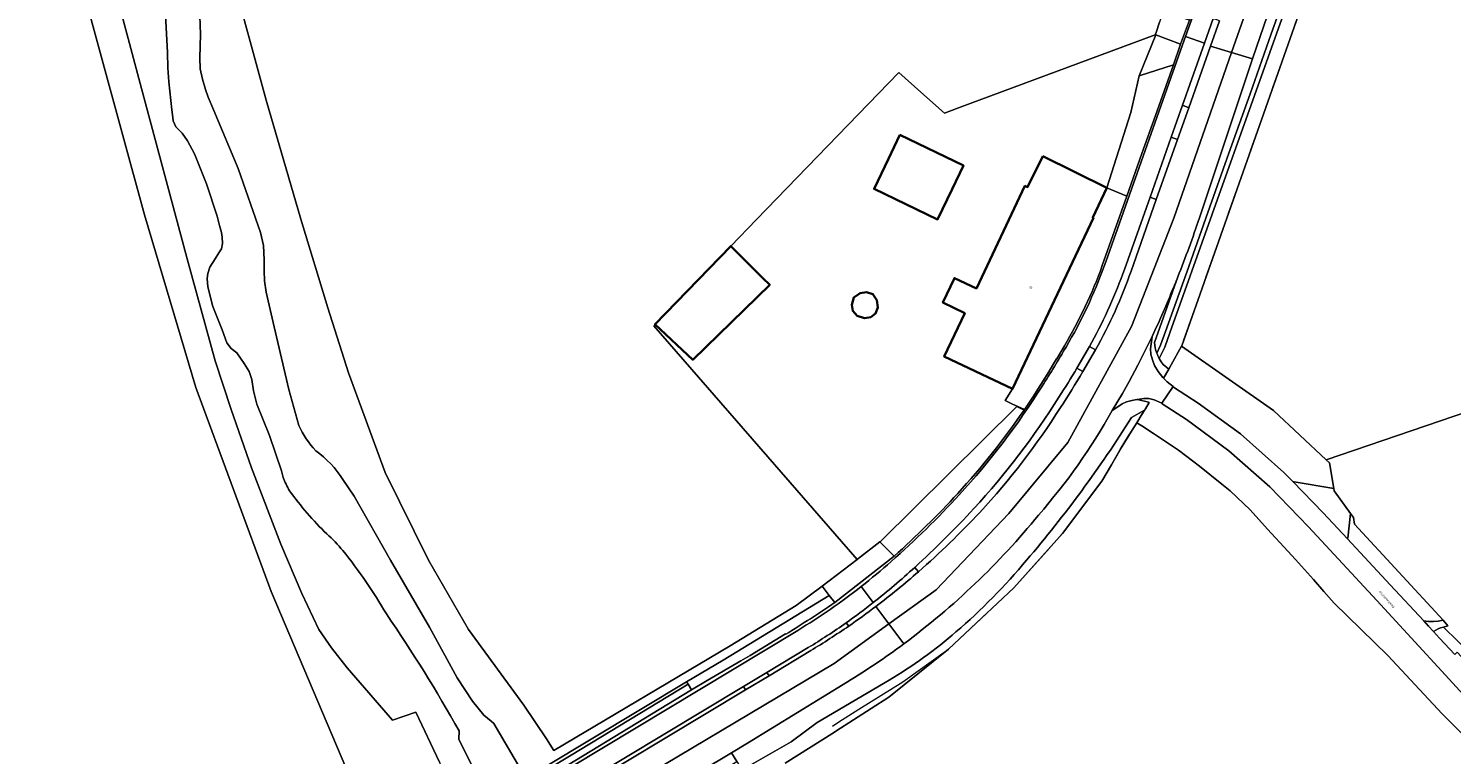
# Model space of a CAD drawing. Header units: metres. Extents: x 201541 to 204988, y 387833 to 394342.
# Tile 192 of 214: x 203102 to 203314, y 392524 to 392632. Entities that reach past the tile are written whole.
import ezdxf
from ezdxf.enums import TextEntityAlignment as Align

# ---------------------------------------------------------------- set-up
doc = ezdxf.new("R2010")
doc.units = ezdxf.units.M
doc.linetypes.add('IE-TERREINAFSCHEIDING', pattern=[10, 8, -2])
doc.layers.get('Defpoints').update_dxf_attribs({"lineweight": 25})
for name, color, linetype, lineweight in [('B-WE-GR-BOUWLAND-GV', 80, 'Continuous', 13), ('B-WE-GR-GRAS-GV', 60, 'Continuous', 13), ('B-WE-GR-GROENVOORZIENING-GV', 80, 'Continuous', 18), ('B-WE-GW-TALUD_KRUIN-G', 90, 'Continuous', 18), ('B-WE-IE-TERREINAFSCHEIDING-G', 210, 'IE-TERREINAFSCHEIDING', 18), ('B-WE-IE-TERREINAFSCHEIDING_KUNSTMATIG_HEKWERK-G', 20, 'IE-TERREINAFSCHEIDING-KUNSTMATIG', 18), ('B-WE-OG-BEBOUWING-GV', 7, 'Continuous', 35), ('B-WE-OG-BEBOUWING-T18', 10, 'Continuous', 18), ('B-WE-OG-BEBOUWING_LOODS-GV', 7, 'Continuous', 35), ('B-WE-OG-TERREIN_CULTUURSCHEIDING-GV', 7, 'Continuous', 18), ('B-WE-OG-TERREIN_ERF-GV', 7, 'Continuous', 18), ('B-WE-OG-WATER-GV', 130, 'Continuous', 18), ('B-WE-OG-WATER_SLOOT-GV', 120, 'Continuous', 18), ('B-WE-OG-WEG-GV', 7, 'Continuous', 18), ('B-WE-VH-ONVERHARD-GV', 252, 'Continuous', 18), ('B-WE-VH-VERHARDING_ASFALT-GV', 252, 'Continuous', 18), ('B-WE-VH-VERHARDING_BETON-GV', 252, 'Continuous', 18), ('B-WE-VH-VERHARDING_BETONSTRAATSTEEN-GV', 252, 'Continuous', 18), ('B-WE-VH-VERHARDING_HALFVERHARDING-GV', 252, 'Continuous', 18), ('B-WE-VH-VERHARDING_HALFVERHARDING_GRIND-GV', 252, 'Continuous', 18), ('B-WE-VH-VERHARDING_OPEN-GV', 252, 'Continuous', 18)]:
    doc.layers.add(name, color=color, linetype=linetype, lineweight=lineweight)
doc.styles.add('NLCS-ISO-M200-T18', font='NLCS-ISO.ttf', dxfattribs={"height": 0.36})
doc.linetypes.add('IE-TERREINAFSCHEIDING-KUNSTMATIG', pattern='A,4,[82,NLCS.SHX,S=0.75,R=90,X=0,Y=0],4,-2', length=10)

msp = doc.modelspace()

# ---------------------------------------------------------------- linework, layer by layer
at = {"layer": 'B-WE-GR-BOUWLAND-GV'}
msp.add_lwpolyline([(203325.058, 392516.954), (203312.411, 392529.654), (203304.315, 392538.386), (203296.31, 392546.164), (203294.788, 392547.918), (203293.267, 392549.672), (203290.547, 392552.656), (203289.426, 392553.885), (203286.39, 392557.187), (203283.801, 392560.062), (203280.819, 392562.891), (203279.608, 392563.876), (203276.256, 392566.592), (203273.122, 392568.943), (203269.4, 392571.418), (203267.675, 392572.575), (203266.915, 392573.04), (203265.891, 392571.382), (203265.698, 392571.07), (203264.459, 392569.064), (203264.407, 392568.975), (203263.986, 392568.257), (203263.124, 392566.789), (203261.683, 392564.332), (203255.864, 392556.555), (203248.602, 392548.442), (203238.836, 392539.304), (203229.943, 392532.145), (203222.053, 392527.076), (203221.879, 392526.966), (203214.535, 392522.336)], dxfattribs=at)
at = {"layer": 'B-WE-GR-GRAS-GV'}
msp.add_lwpolyline([(203362.272, 392600.67), (203312.959, 392667.953), (203301.463, 392660.389), (203296.964, 392650.491), (203296.461, 392649.315), (203273.608, 392584.506), (203273.564, 392584.426), (203287.284, 392574.838), (203295.149, 392567.506), (203324.855, 392577.654), (203322.298, 392584.936), (203360.014, 392598.27), (203359.209, 392599.336)], close=True, dxfattribs=at)
for points in [[(203095.891, 392496.136), (203105.6, 392480.672), (203105.833, 392480.195), (203109.181, 392481.507), (203110.86, 392482.165), (203120.66, 392486.006), (203131.507, 392490.257), (203132.37, 392490.595), (203133.757, 392491.742), (203140.735, 392497.145), (203145.04, 392500.479), (203155.239, 392508.296), (203155.378, 392508.428), (203150.54, 392518.229), (203150.441, 392518.416), (203137.919, 392547.899), (203126.708, 392578.275), (203119.049, 392604.025), (203105.836, 392652.423)], [(203131.866, 392640.593), (203137.186, 392621.085), (203142.345, 392603.351), (203146.376, 392590.131), (203149.439, 392580.457), (203154.92, 392565.625), (203161.369, 392552.566), (203167.334, 392542.248), (203175.557, 392530.962), (203178.943, 392525.965), (203180.071, 392524.191), (203206.35, 392539.829), (203216.184, 392545.794), (203220.05, 392548.695), (203225.235, 392552.673), (203194.975, 392587.47), (203195.156, 392587.648), (203195.11, 392587.69), (203206.409, 392599.348), (203210.235, 392603.296), (203231.456, 392625.194), (203234.748, 392622.275), (203238.255, 392619.166), (203240.358, 392619.947), (203269.67, 392630.835), (203269.785, 392631.174), (203270.3, 392632.691)]]:
    msp.add_lwpolyline(points, dxfattribs=at)
at = {"layer": 'B-WE-GR-GROENVOORZIENING-GV'}
for points in [[(203270.83, 392581.705), (203271.674, 392581.033), (203272.04, 392581.655), (203273.564, 392584.426), (203273.608, 392584.506), (203296.461, 392649.315), (203296.964, 392650.491), (203301.463, 392660.389), (203312.959, 392667.953), (203311.005, 392670.619), (203310.803, 392670.539)], [(203299.352, 392663.983), (203299.008, 392662.989), (203296.876, 392656.813), (203293.832, 392648.227), (203290.789, 392639.64), (203284.447, 392621.791), (203278.158, 392604.1), (203271.86, 392586.407), (203271.118, 392584.314), (203270.268, 392582.582)], [(203105.836, 392652.423), (203119.049, 392604.025), (203126.708, 392578.275), (203137.919, 392547.899), (203150.441, 392518.416)], [(203163.033, 392522.483), (203159.487, 392529.911), (203155.998, 392528.756), (203149.277, 392536.54), (203146.946, 392539.484), (203145.052, 392542.238), (203142.508, 392547.62), (203139.374, 392554.944), (203134.988, 392566.314), (203131.969, 392575.018), (203129.598, 392582.24), (203125.409, 392597.457), (203118.391, 392623.552), (203110.768, 392652.252)]]:
    msp.add_lwpolyline(points, dxfattribs=at)
msp.add_lwpolyline([(203270.268, 392582.582, 0.0399771), (203270.83, 392581.705)], format="xyb", dxfattribs=at)
for points in [[(203178.02, 392519.589), (203183.159, 392522.686), (203200.58, 392533.228), (203200.044, 392534.073), (203182.641, 392523.542), (203178.997, 392521.346)], [(203183.08, 392509.795), (203185.776, 392509.83), (203193.562, 392514.361), (203207.327, 392522.594), (203206.523, 392523.861), (203192.8, 392515.653), (203182.993, 392509.946)]]:
    msp.add_lwpolyline(points, close=True, dxfattribs=at)
at = {"layer": 'B-WE-GW-TALUD_KRUIN-G'}
msp.add_lwpolyline([(203298.157, 392662.667), (203296.215, 392657.044), (203293.172, 392648.459), (203290.129, 392639.874), (203286.958, 392630.95), (203283.787, 392622.025), (203280.643, 392613.18), (203277.498, 392604.335), (203274.349, 392595.488), (203271.2, 392586.641), (203270.471, 392584.584), (203269.902, 392583.406)], dxfattribs=at)
at = {"layer": 'B-WE-IE-TERREINAFSCHEIDING-G'}
for points in [[(203296.461, 392649.315), (203273.608, 392584.506)], [(203268.073, 392574.913), (203264.459, 392569.064)], [(203264.459, 392569.064), (203261.683, 392564.332)], [(203255.864, 392556.555), (203261.683, 392564.332)], [(203248.602, 392548.442), (203255.864, 392556.555)], [(203238.836, 392539.304), (203248.602, 392548.442)], [(203232.04, 392534.448), (203238.836, 392539.304)], [(203225.518, 392530.39), (203232.04, 392534.448)], [(203222.528, 392528.462), (203225.518, 392530.39)], [(203221.57, 392527.845), (203222.528, 392528.462)]]:
    msp.add_lwpolyline(points, dxfattribs=at)
at = {"layer": 'B-WE-IE-TERREINAFSCHEIDING_KUNSTMATIG_HEKWERK-G'}
for points in [[(203295.149, 392567.506), (203324.855, 392577.654), (203322.298, 392584.936), (203360.014, 392598.27), (203359.209, 392599.336)], [(203295.149, 392567.506), (203287.284, 392574.838), (203273.564, 392584.426)], [(203295.627, 392567.06), (203295.149, 392567.506)]]:
    msp.add_lwpolyline(points, dxfattribs=at)
at = {"layer": 'B-WE-OG-BEBOUWING-GV'}
for points in [[(203231.612, 392615.93), (203229.913, 392612.369), (203227.76, 392607.857), (203237.242, 392603.331), (203239.395, 392607.843), (203241.08, 392611.374)], [(203252.893, 392612.739), (203250.634, 392608.139), (203250.249, 392608.319), (203243.03, 392593.048), (203239.741, 392594.588), (203238.015, 392590.925), (203241.283, 392589.352), (203238.223, 392582.878), (203248.4, 392578.068), (203260.459, 392603.545), (203260.345, 392603.599), (203262.451, 392608.049)], [(203224.475, 392590.584), (203224.582, 392589.696), (203225.262, 392588.962), (203226.348, 392588.632), (203227.27, 392588.769), (203228.004, 392589.31), (203228.321, 392590.219), (203228.172, 392591.318), (203227.605, 392592.165), (203226.646, 392592.47), (203225.678, 392592.347), (203224.773, 392591.702)]]:
    msp.add_lwpolyline(points, close=True, dxfattribs=at)
at = {"layer": 'B-WE-OG-BEBOUWING_LOODS-GV'}
msp.add_lwpolyline([(203206.894, 392598.868), (203206.409, 392599.348), (203195.11, 392587.69), (203195.156, 392587.648), (203200.75, 392582.43), (203212.22, 392593.6), (203211.215, 392594.594), (203207.262, 392598.504)], close=True, dxfattribs=at)
at = {"layer": 'B-WE-OG-TERREIN_CULTUURSCHEIDING-GV'}
for points in [[(203270.268, 392582.582), (203271.118, 392584.314), (203271.86, 392586.407), (203278.158, 392604.1), (203284.447, 392621.791), (203290.789, 392639.64), (203293.832, 392648.227), (203296.876, 392656.813), (203299.008, 392662.989), (203299.352, 392663.983)], [(203269.902, 392583.406), (203270.471, 392584.584), (203271.2, 392586.641), (203274.349, 392595.488), (203277.498, 392604.335), (203280.643, 392613.18), (203283.787, 392622.025), (203286.958, 392630.95), (203290.129, 392639.874), (203293.172, 392648.459), (203296.215, 392657.044), (203298.157, 392662.667)], [(203298.157, 392662.667), (203296.215, 392657.044), (203293.172, 392648.459), (203290.129, 392639.874), (203286.958, 392630.95), (203283.787, 392622.025), (203280.643, 392613.18), (203277.498, 392604.335), (203274.349, 392595.488), (203271.2, 392586.641), (203270.471, 392584.584), (203269.902, 392583.406)], [(203295.111, 392657.178), (203294.608, 392657.537), (203294.606, 392657.529), (203293.049, 392653.142), (203284.174, 392627.239)], [(203284.174, 392627.239), (203284.173, 392627.237), (203276.237, 392603.546)], [(203273.037, 392594.781), (203269.547, 392584.97)], [(203250.116, 392574.926), (203249.03, 392575.444), (203228.73, 392555.355), (203228.644, 392555.289)], [(203266.13, 392573.815), (203268.066, 392574.909), (203268.195, 392575.121), (203268.756, 392576.074), (203268.655, 392576.099), (203267.019, 392576.507), (203266.898, 392576.49), (203266.182, 392576.37), (203265.405, 392576.163), (203264.714, 392575.857), (203264.371, 392575.594), (203263.262, 392574.842)], [(203228.644, 392555.289), (203230.749, 392553.156)], [(203221.901, 392546.244), (203221.089, 392547.319), (203205.258, 392537.692), (203199.819, 392534.428), (203200.044, 392534.073), (203200.58, 392533.228), (203202.896, 392534.63), (203207.92, 392537.59)], [(203207.92, 392537.59), (203209.298, 392538.353), (203214.577, 392541.586), (203214.617, 392541.524)], [(203206.523, 392523.861), (203207.327, 392522.594), (203208.135, 392521.32), (203215.42, 392525.505), (203219.3, 392528.375), (203230, 392534.685)], [(203223.799, 392534.441), (203208.911, 392525.289), (203206.523, 392523.861)]]:
    msp.add_lwpolyline(points, dxfattribs=at)
for points in [[(203276.237, 392603.546, -0.0142107), (203273.037, 392594.781)], [(203269.547, 392584.97, 0.0625705), (203269.902, 392583.406)], [(203269.902, 392583.406, 0.0344595), (203270.268, 392582.582)], [(203240.229, 392562.488, 0.0354342), (203250.116, 392574.926)], [(203263.262, 392574.842, -0.0509627), (203252.273, 392559.282)], [(203250.5, 392552.565, 0.0364393), (203266.13, 392573.815)], [(203230.749, 392553.156, 0.0239203), (203240.229, 392562.488)], [(203252.273, 392559.282, -0.0621542), (203232.194, 392540.102)], [(203239.974, 392541.872, 0.0389739), (203250.5, 392552.565)], [(203214.617, 392541.524, 0.0093315), (203221.901, 392546.244)], [(203230, 392534.685, 0.04468), (203239.974, 392541.872)], [(203232.194, 392540.102, -0.0224886), (203223.799, 392534.441)]]:
    msp.add_lwpolyline(points, format="xyb", dxfattribs=at)
msp.add_lwpolyline([(203178.75, 392521.795), (203179.145, 392521.611), (203178.997, 392521.346), (203182.641, 392523.542), (203200.044, 392534.073), (203199.819, 392534.428)], close=True, dxfattribs=at)
at = {"layer": 'B-WE-OG-TERREIN_ERF-GV'}
for points in [[(203238.223, 392582.878), (203241.283, 392589.352), (203238.015, 392590.925), (203239.741, 392594.588), (203243.03, 392593.048), (203250.249, 392608.319), (203250.634, 392608.139), (203252.893, 392612.739), (203262.451, 392608.049), (203266.025, 392619.241), (203267.278, 392624.724), (203269.775, 392630.796), (203269.67, 392630.835), (203240.358, 392619.947), (203238.255, 392619.166), (203234.748, 392622.275), (203231.456, 392625.194), (203210.235, 392603.296), (203206.409, 392599.348), (203206.894, 392598.868), (203207.262, 392598.504), (203211.215, 392594.594), (203212.22, 392593.6), (203200.75, 392582.43), (203195.156, 392587.648), (203194.975, 392587.47), (203225.235, 392552.673), (203225.321, 392552.739), (203228.644, 392555.289), (203228.73, 392555.355), (203249.03, 392575.444), (203250.116, 392574.926), (203250.16, 392574.99), (203248.309, 392575.871), (203247.288, 392576.356), (203248.4, 392578.068)], [(203231.612, 392615.93), (203241.08, 392611.374), (203239.395, 392607.843), (203237.242, 392603.331), (203227.76, 392607.857), (203229.913, 392612.369)], [(203224.582, 392589.696), (203224.475, 392590.584), (203224.773, 392591.702), (203225.678, 392592.347), (203226.646, 392592.47), (203227.605, 392592.165), (203228.172, 392591.318), (203228.321, 392590.219), (203228.004, 392589.31), (203227.27, 392588.769), (203226.348, 392588.632), (203225.262, 392588.962)]]:
    msp.add_lwpolyline(points, close=True, dxfattribs=at)
msp.add_lwpolyline([(203324.855, 392577.654), (203295.149, 392567.506), (203295.627, 392567.06), (203296.252, 392563.225), (203296.304, 392562.907), (203298.765, 392559.513), (203299.203, 392558.909), (203299.337, 392557.937), (203312.56, 392543.617), (203313.277, 392542.783), (203312.595, 392542.586), (203316.912, 392538.435)], dxfattribs=at)
at = {"layer": 'B-WE-OG-WATER-GV'}
for points in [[(203122.099, 392635.61), (203122.5, 392628.169), (203122.537, 392625.876), (203122.698, 392623.793), (203123.153, 392619.66), (203123.216, 392618.881), (203123.353, 392618.026), (203123.749, 392617.126), (203124.68, 392616.168), (203125.486, 392615.009), (203126.488, 392613.105), (203128.31, 392608.618), (203129.883, 392603.817), (203130.245, 392602.416), (203130.512, 392601.366), (203130.652, 392600.654), (203130.68, 392599.727), (203130.533, 392598.942), (203130.15, 392598.342), (203129.572, 392597.459), (203128.806, 392596.207), (203128.478, 392595.272), (203128.415, 392594.535), (203128.474, 392593.26), (203129.251, 392590.333), (203130.64, 392586.868), (203131.316, 392584.951), (203131.995, 392584.103), (203132.832, 392583.429), (203133.919, 392581.864), (203134.635, 392580.644), (203135.04, 392579.47), (203135.306, 392577.795), (203135.818, 392575.788), (203137.671, 392571.136), (203139.447, 392565.893), (203139.739, 392564.87)], [(203142.06, 392572.638), (203140.559, 392577.984), (203138.36, 392587.316), (203137.199, 392592.482), (203136.958, 392594.149), (203136.872, 392595.674), (203136.887, 392597.3), (203136.799, 392599.44), (203136.32, 392601.376), (203133.001, 392610.893), (203129.409, 392619.56), (203128.532, 392621.549), (203128.124, 392622.69), (203127.693, 392624.227), (203127.374, 392625.761), (203127.318, 392627.391), (203127.398, 392630.864), (203127.314, 392633.641)], [(203185.182, 392504.013), (203182.359, 392508.855), (203176.646, 392518.821), (203174.984, 392521.648), (203171.089, 392528.231), (203170.728, 392528.583), (203169.632, 392529.481), (203167.939, 392531.556), (203165.667, 392535.016), (203161.529, 392542.598), (203155.724, 392552.583), (203150.303, 392562.115), (203148.593, 392564.557)], [(203165.93, 392527.145), (203165.892, 392525.911)]]:
    msp.add_lwpolyline(points, dxfattribs=at)
for points in [[(203144.587, 392568.849, -0.0827598), (203142.06, 392572.638)], [(203148.593, 392564.557, 0.1024207), (203144.587, 392568.849)], [(203139.739, 392564.87, 0.055643), (203140.668, 392562.917)], [(203140.668, 392562.917, 0.0443813), (203146.223, 392556.467)], [(203146.223, 392556.467, -0.0398226), (203148.604, 392553.999)], [(203148.604, 392553.999, -0.0362874), (203155.107, 392544.548)], [(203155.107, 392544.548, -0.0217911), (203165.93, 392527.145)], [(203165.892, 392525.911, 0.0095266), (203171.193, 392515.6)]]:
    msp.add_lwpolyline(points, format="xyb", dxfattribs=at)
at = {"layer": 'B-WE-OG-WATER_SLOOT-GV'}
for points in [[(203110.768, 392652.252), (203118.391, 392623.552), (203125.409, 392597.457), (203129.598, 392582.24), (203131.969, 392575.018), (203134.988, 392566.314), (203139.374, 392554.944), (203142.508, 392547.62), (203145.052, 392542.238), (203146.946, 392539.484), (203149.277, 392536.54), (203155.998, 392528.756), (203159.487, 392529.911), (203163.033, 392522.483), (203165.581, 392515.123), (203166.226, 392515.118), (203167.874, 392515.191), (203167.87, 392515.355), (203170.9, 392515.405), (203171.203, 392515.585), (203171.193, 392515.6)], [(203178.75, 392521.795), (203199.819, 392534.428), (203205.258, 392537.692), (203221.089, 392547.319), (203220.05, 392548.695), (203216.184, 392545.794), (203206.35, 392539.829), (203180.071, 392524.191), (203178.943, 392525.965), (203175.557, 392530.962), (203167.334, 392542.248), (203161.369, 392552.566), (203154.92, 392565.625), (203149.439, 392580.457), (203146.376, 392590.131), (203142.345, 392603.351), (203137.186, 392621.085), (203131.866, 392640.593)], [(203139.739, 392564.87), (203139.447, 392565.893), (203137.671, 392571.136), (203135.818, 392575.788), (203135.306, 392577.795), (203135.04, 392579.47), (203134.635, 392580.644), (203133.919, 392581.864), (203132.832, 392583.429), (203131.995, 392584.103), (203131.316, 392584.951), (203130.64, 392586.868), (203129.251, 392590.333), (203128.474, 392593.26), (203128.415, 392594.535), (203128.478, 392595.272), (203128.806, 392596.207), (203129.572, 392597.459), (203130.15, 392598.342), (203130.533, 392598.942), (203130.68, 392599.727), (203130.652, 392600.654), (203130.512, 392601.366), (203130.245, 392602.416), (203129.883, 392603.817), (203128.31, 392608.618), (203126.488, 392613.105), (203125.486, 392615.009), (203124.68, 392616.168), (203123.749, 392617.126), (203123.353, 392618.026), (203123.216, 392618.881), (203123.153, 392619.66), (203122.698, 392623.793), (203122.537, 392625.876), (203122.5, 392628.169), (203122.099, 392635.61)], [(203127.314, 392633.641), (203127.398, 392630.864), (203127.318, 392627.391), (203127.374, 392625.761), (203127.693, 392624.227), (203128.124, 392622.69), (203128.532, 392621.549), (203129.409, 392619.56), (203133.001, 392610.893), (203136.32, 392601.376), (203136.799, 392599.44), (203136.887, 392597.3), (203136.872, 392595.674), (203136.958, 392594.149), (203137.199, 392592.482), (203138.36, 392587.316), (203140.559, 392577.984), (203142.06, 392572.638)], [(203148.593, 392564.557), (203150.303, 392562.115), (203155.724, 392552.583), (203161.529, 392542.598), (203165.667, 392535.016), (203167.939, 392531.556), (203169.632, 392529.481), (203170.728, 392528.583), (203171.089, 392528.231), (203174.984, 392521.648)], [(203165.892, 392525.911), (203165.93, 392527.145)]]:
    msp.add_lwpolyline(points, dxfattribs=at)
for points in [[(203142.06, 392572.638, 0.0827598), (203144.587, 392568.849)], [(203144.587, 392568.849, -0.1024207), (203148.593, 392564.557)], [(203140.668, 392562.917, -0.055643), (203139.739, 392564.87)], [(203146.223, 392556.467, -0.0443813), (203140.668, 392562.917)], [(203148.604, 392553.999, 0.0398226), (203146.223, 392556.467)], [(203155.107, 392544.548, 0.0362874), (203148.604, 392553.999)], [(203165.93, 392527.145, 0.0217911), (203155.107, 392544.548)], [(203171.193, 392515.6, -0.0095266), (203165.892, 392525.911)]]:
    msp.add_lwpolyline(points, format="xyb", dxfattribs=at)
at = {"layer": 'B-WE-OG-WEG-GV'}
for points in [[(203273.564, 392584.426), (203272.04, 392581.655), (203271.674, 392581.033), (203270.881, 392579.686), (203271.449, 392579.148), (203272.339, 392578.422), (203272.363, 392578.349), (203276.046, 392575.935), (203282.369, 392571.381), (203288.83, 392565.647), (203290.171, 392564.267), (203290.38, 392564.257), (203296.252, 392563.225), (203295.627, 392567.06), (203295.149, 392567.506), (203287.284, 392574.838)], [(203299.337, 392557.937), (203299.203, 392558.909), (203298.765, 392559.513), (203298.34, 392555.864), (203298.302, 392555.738), (203304.684, 392548.889), (203309.663, 392543.518), (203310.386, 392543.437), (203311.115, 392543.428), (203311.842, 392543.488), (203312.56, 392543.617)]]:
    msp.add_lwpolyline(points, close=True, dxfattribs=at)
msp.add_lwpolyline([(203319.77, 392527.962), (203312.923, 392535.451), (203302.685, 392546.562), (203292.524, 392557.538), (203286.738, 392563.472), (203280.654, 392568.863), (203274.3, 392573.518), (203270.695, 392575.869), (203270.639, 392575.961), (203269.513, 392576.431), (203268.732, 392576.639), (203267.957, 392576.638), (203267.019, 392576.507), (203268.655, 392576.099), (203268.756, 392576.074), (203268.195, 392575.121), (203268.066, 392574.909), (203267.751, 392574.393), (203267.729, 392574.357), (203266.915, 392573.04), (203267.675, 392572.575), (203269.4, 392571.418), (203273.122, 392568.943), (203276.256, 392566.592), (203279.608, 392563.876), (203280.819, 392562.891), (203283.801, 392560.062), (203286.39, 392557.187), (203289.426, 392553.885), (203290.547, 392552.656), (203293.267, 392549.672), (203294.788, 392547.918), (203296.31, 392546.164), (203304.315, 392538.386), (203312.411, 392529.654), (203325.058, 392516.954)], dxfattribs=at)
at = {"layer": 'B-WE-VH-ONVERHARD-GV'}
for points in [[(203269.547, 392584.97), (203273.037, 392594.781)], [(203269.208, 392585.858), (203268.966, 392584.03), (203269.02, 392583.237), (203269.24, 392582.42), (203269.537, 392581.578), (203270.101, 392580.653), (203270.779, 392579.783), (203270.881, 392579.686), (203271.674, 392581.033), (203270.83, 392581.705)], [(203214.535, 392522.336), (203221.879, 392526.966), (203222.053, 392527.076), (203229.943, 392532.145), (203238.836, 392539.304), (203248.602, 392548.442), (203255.864, 392556.555), (203261.683, 392564.332), (203263.124, 392566.789), (203263.986, 392568.257), (203264.407, 392568.975), (203264.459, 392569.064), (203265.698, 392571.07), (203265.891, 392571.382), (203266.915, 392573.04), (203267.729, 392574.357), (203267.751, 392574.393), (203268.066, 392574.909), (203266.13, 392573.815)], [(203230, 392534.685), (203219.3, 392528.375), (203215.42, 392525.505), (203208.135, 392521.32), (203194.262, 392513.35), (203193.404, 392512.705), (203192.873, 392511.377), (203193.145, 392510.823), (203193.443, 392510.217)]]:
    msp.add_lwpolyline(points, dxfattribs=at)
for points in [[(203273.037, 392594.781, -0.0028059), (203272.393, 392593.184)], [(203272.393, 392593.184, -0.0085901), (203269.208, 392585.858)], [(203269.902, 392583.406, -0.0625705), (203269.547, 392584.97)], [(203270.268, 392582.582, -0.0344595), (203269.902, 392583.406)], [(203270.83, 392581.705, -0.0399771), (203270.268, 392582.582)], [(203266.13, 392573.815, -0.0364393), (203250.5, 392552.565)], [(203250.5, 392552.565, -0.0389739), (203239.974, 392541.872)], [(203239.974, 392541.872, -0.04468), (203230, 392534.685)]]:
    msp.add_lwpolyline(points, format="xyb", dxfattribs=at)
at = {"layer": 'B-WE-VH-VERHARDING_ASFALT-GV'}
for points in [[(203279.225, 392632.923), (203277.888, 392629.135), (203281.036, 392628.185), (203301.313, 392685.7)], [(203301.313, 392685.7), (203281.036, 392628.185), (203284.174, 392627.239), (203293.049, 392653.142)], [(203285.23, 392666.105), (203283.46, 392657.945), (203281.84, 392652.235), (203275.441, 392634.156), (203274.17, 392630.564), (203276.997, 392629.558), (203278.306, 392633.258), (203284.7, 392651.325), (203286.38, 392657.215), (203288.488, 392667.287), (203289.012, 392669.875)], [(203228.052, 392545.683), (203229.985, 392543.079), (203237.021, 392548.166), (203247.843, 392559.499), (203256.623, 392570.116), (203266.117, 392587.369), (203272.447, 392603.5), (203281.036, 392628.185), (203277.888, 392629.135), (203274.647, 392619.954), (203272.97, 392615.203), (203269.815, 392606.264), (203266.06, 392595.625)], [(203276.237, 392603.546), (203284.173, 392627.237), (203284.174, 392627.239), (203281.036, 392628.185), (203272.447, 392603.5), (203266.117, 392587.369), (203256.623, 392570.116), (203247.843, 392559.499), (203237.021, 392548.166), (203229.985, 392543.079), (203232.194, 392540.102)], [(203263.262, 392574.842), (203264.771, 392577.377), (203265.776, 392579.154), (203267.067, 392581.589), (203269.208, 392585.858)], [(203260.78, 392583.91), (203258.885, 392580.659)], [(203314.297, 392538.518), (203312.036, 392540.957), (203311.135, 392541.93), (203310.396, 392542.727), (203309.663, 392543.518), (203304.684, 392548.889), (203298.302, 392555.738), (203294.704, 392559.6), (203290.171, 392564.267), (203288.83, 392565.647), (203282.369, 392571.381), (203276.046, 392575.935), (203272.363, 392578.349), (203272.339, 392578.422), (203271.479, 392577.205), (203270.639, 392575.961), (203270.695, 392575.869), (203274.3, 392573.518), (203280.654, 392568.863), (203286.738, 392563.472), (203292.524, 392557.538), (203302.685, 392546.562), (203312.923, 392535.451), (203319.77, 392527.962)], [(203229.985, 392543.079), (203228.052, 392545.683)], [(203218.33, 392539.095), (203212.123, 392535.358), (203208.608, 392533.242), (203179.062, 392515.454), (203180.164, 392513.829), (203180.882, 392512.772), (203186.089, 392515.934), (203221.844, 392537.192), (203229.985, 392543.079)], [(203232.194, 392540.102), (203229.985, 392543.079), (203221.844, 392537.192), (203186.089, 392515.934), (203180.882, 392512.772), (203182.953, 392509.719), (203183.08, 392509.795), (203182.993, 392509.946), (203192.8, 392515.653), (203206.523, 392523.861), (203208.911, 392525.289), (203223.799, 392534.441)]]:
    msp.add_lwpolyline(points, dxfattribs=at)
for points in [[(203273.037, 392594.781, 0.0142107), (203276.237, 392603.546)], [(203266.06, 392595.625, -0.0426691), (203260.78, 392583.91)], [(203272.393, 392593.184, 0.0028059), (203273.037, 392594.781)], [(203269.208, 392585.858, 0.0085901), (203272.393, 392593.184)], [(203258.885, 392580.659, -0.0085937), (203255.543, 392575.286)], [(203255.543, 392575.286, -0.0454646), (203243.52, 392559.685)], [(203252.273, 392559.282, 0.0509627), (203263.262, 392574.842)], [(203232.194, 392540.102, 0.0621542), (203252.273, 392559.282)], [(203243.52, 392559.685, -0.0241036), (203234.385, 392550.851)], [(203234.385, 392550.851, -0.0183946), (203228.052, 392545.683)], [(203228.052, 392545.683, -0.0112419), (203223.986, 392542.746)], [(203223.986, 392542.746, -0.0149583), (203218.33, 392539.095)], [(203223.799, 392534.441, 0.0224886), (203232.194, 392540.102)]]:
    msp.add_lwpolyline(points, format="xyb", dxfattribs=at)
at = {"layer": 'B-WE-VH-VERHARDING_BETON-GV'}
for points in [[(203264.833, 392595.203), (203265.08, 392595.885), (203268.887, 392606.643), (203272.04, 392615.553), (203273.737, 392620.348), (203276.997, 392629.558), (203274.17, 392630.564), (203273.725, 392629.308), (203262.3, 392597.025), (203262.062, 392596.363)], [(203257.991, 392581.163), (203259.863, 392584.368)], [(203225.854, 392548.646), (203227.641, 392546.238)], [(203227.641, 392546.238), (203225.854, 392548.646)], [(203223.986, 392542.746), (203223.59, 392543.226)], [(203216.4, 392542.105), (203177.692, 392518.816), (203177.201, 392518.521), (203178.752, 392515.951), (203208.313, 392533.737), (203211.813, 392535.843), (203217.95, 392539.535)], [(203217.95, 392539.535), (203211.813, 392535.843), (203212.123, 392535.358), (203218.33, 392539.095)]]:
    msp.add_lwpolyline(points, dxfattribs=at)
for points in [[(203262.062, 392596.363, -0.0456703), (203256.38, 392584.315)], [(203259.863, 392584.368, 0.0395253), (203264.833, 392595.203)], [(203256.38, 392584.315, -0.0097356), (203252.821, 392578.501)], [(203255.313, 392576.844, 0.0069874), (203257.991, 392581.163)], [(203252.821, 392578.501, -0.0454415), (203240.45, 392562.285)], [(203242.64, 392560.245, 0.0453671), (203255.313, 392576.844)], [(203240.45, 392562.285, -0.0253029), (203230.323, 392552.375)], [(203233.82, 392551.491, 0.0215092), (203242.64, 392560.245)], [(203230.323, 392552.375, -0.0151126), (203225.854, 392548.646)], [(203227.641, 392546.238, 0.0200557), (203233.82, 392551.491)], [(203225.854, 392548.646, -0.0299395), (203216.4, 392542.105)], [(203223.59, 392543.226, 0.0123218), (203227.641, 392546.238)], [(203223.59, 392543.226, -0.0172408), (203217.95, 392539.535)], [(203217.95, 392539.535, 0.0172408), (203223.59, 392543.226)], [(203218.33, 392539.095, 0.0149583), (203223.986, 392542.746)]]:
    msp.add_lwpolyline(points, format="xyb", dxfattribs=at)
msp.add_lwpolyline([(203208.608, 392533.242), (203208.313, 392533.737), (203178.752, 392515.951), (203179.053, 392515.467), (203179.062, 392515.454)], close=True, dxfattribs=at)
at = {"layer": 'B-WE-VH-VERHARDING_BETONSTRAATSTEEN-GV'}
for points in [[(203262.062, 392596.363), (203262.3, 392597.025), (203273.725, 392629.308), (203274.17, 392630.564), (203275.441, 392634.156), (203275.22, 392634.235), (203274.75, 392633.015), (203273.447, 392629.421), (203272.367, 392626.37), (203271.272, 392623.275), (203269.688, 392618.799), (203267.677, 392613.119), (203265.434, 392606.781), (203261.78, 392596.466)], [(203266.06, 392595.625), (203269.815, 392606.264), (203268.887, 392606.643), (203265.08, 392595.885), (203264.833, 392595.203)], [(203256.121, 392584.467), (203254.977, 392582.542), (203254.971, 392582.531), (203254.373, 392581.548), (203253.808, 392580.631), (203252.616, 392578.736), (203252.517, 392578.582), (203251.4, 392576.855), (203250.21, 392575.065), (203250.16, 392574.99), (203250.116, 392574.926)], [(203259.863, 392584.368), (203260.78, 392583.91)], [(203258.885, 392580.659), (203257.991, 392581.163)], [(203230.749, 392553.156), (203221.901, 392546.244)], [(203233.82, 392551.491), (203234.385, 392550.851)], [(203234.385, 392550.851), (203233.82, 392551.491)], [(203223.59, 392543.226), (203223.986, 392542.746)], [(203214.617, 392541.524), (203214.577, 392541.586), (203209.298, 392538.353), (203207.92, 392537.59), (203202.896, 392534.63), (203200.58, 392533.228), (203183.159, 392522.686), (203178.02, 392519.589), (203177.831, 392519.25), (203177.64, 392518.905), (203177.147, 392518.611), (203177.201, 392518.521)], [(203177.201, 392518.521), (203177.692, 392518.816), (203216.4, 392542.105)]]:
    msp.add_lwpolyline(points, dxfattribs=at)
for points in [[(203273.447, 392629.421), (203274.75, 392633.015), (203270.933, 392634.158), (203270.81, 392634.195), (203270.3, 392632.691), (203269.785, 392631.174), (203269.67, 392630.835), (203269.775, 392630.796)], [(203276.997, 392629.558), (203273.737, 392620.348), (203274.647, 392619.954), (203277.888, 392629.135), (203279.225, 392632.923), (203278.306, 392633.258)], [(203272.04, 392615.553), (203272.97, 392615.203), (203274.647, 392619.954), (203273.737, 392620.348)], [(203272.04, 392615.553), (203268.887, 392606.643), (203269.815, 392606.264), (203272.97, 392615.203)], [(203270.881, 392579.686), (203270.779, 392579.783), (203270.101, 392580.653), (203269.537, 392581.578), (203269.24, 392582.42), (203269.02, 392583.237), (203268.966, 392584.03), (203269.208, 392585.858), (203267.067, 392581.589), (203265.776, 392579.154), (203264.771, 392577.377), (203263.262, 392574.842), (203264.371, 392575.594), (203264.714, 392575.857), (203265.405, 392576.163), (203266.182, 392576.37), (203266.898, 392576.49), (203267.019, 392576.507), (203267.957, 392576.638), (203268.732, 392576.639), (203269.513, 392576.431), (203270.639, 392575.961), (203271.479, 392577.205), (203272.339, 392578.422), (203271.449, 392579.148)], [(203260.78, 392583.91), (203259.863, 392584.368), (203257.991, 392581.163), (203258.885, 392580.659)], [(203290.171, 392564.267), (203294.704, 392559.6), (203298.302, 392555.738), (203298.34, 392555.864), (203298.765, 392559.513), (203296.304, 392562.907), (203296.252, 392563.225), (203290.38, 392564.257)], [(203230.749, 392553.156), (203228.644, 392555.289), (203225.321, 392552.739), (203225.235, 392552.673), (203220.05, 392548.695), (203221.089, 392547.319), (203221.901, 392546.244)], [(203313.277, 392542.783), (203312.56, 392543.617), (203311.842, 392543.488), (203311.115, 392543.428), (203310.386, 392543.437), (203309.663, 392543.518), (203310.396, 392542.727), (203311.135, 392541.93), (203311.464, 392542.142), (203311.812, 392542.321), (203312.176, 392542.465), (203312.595, 392542.586)], [(203208.313, 392533.737), (203208.608, 392533.242), (203212.123, 392535.358), (203211.813, 392535.843)]]:
    msp.add_lwpolyline(points, close=True, dxfattribs=at)
for points in [[(203261.78, 392596.466, -0.0457564), (203256.121, 392584.467)], [(203256.38, 392584.315, 0.0456703), (203262.062, 392596.363)], [(203264.833, 392595.203, -0.0395253), (203259.863, 392584.368)], [(203260.78, 392583.91, 0.0426691), (203266.06, 392595.625)], [(203252.821, 392578.501, 0.0097356), (203256.38, 392584.315)], [(203257.991, 392581.163, -0.0069874), (203255.313, 392576.844)], [(203255.543, 392575.286, 0.0085937), (203258.885, 392580.659)], [(203240.45, 392562.285, 0.0454415), (203252.821, 392578.501)], [(203255.313, 392576.844, -0.0453671), (203242.64, 392560.245)], [(203250.116, 392574.926, -0.0354342), (203240.229, 392562.488)], [(203243.52, 392559.685, 0.0454646), (203255.543, 392575.286)], [(203230.323, 392552.375, 0.0253029), (203240.45, 392562.285)], [(203240.229, 392562.488, -0.0239203), (203230.749, 392553.156)], [(203242.64, 392560.245, -0.0215092), (203233.82, 392551.491)], [(203234.385, 392550.851, 0.0241036), (203243.52, 392559.685)], [(203225.854, 392548.646, 0.0151126), (203230.323, 392552.375)], [(203233.82, 392551.491, -0.0200557), (203227.641, 392546.238)], [(203228.052, 392545.683, 0.0183946), (203234.385, 392550.851)], [(203216.4, 392542.105, 0.0299395), (203225.854, 392548.646)], [(203221.901, 392546.244, -0.0093315), (203214.617, 392541.524)], [(203227.641, 392546.238, -0.0123218), (203223.59, 392543.226)], [(203223.986, 392542.746, 0.0112419), (203228.052, 392545.683)]]:
    msp.add_lwpolyline(points, format="xyb", dxfattribs=at)
at = {"layer": 'B-WE-VH-VERHARDING_HALFVERHARDING-GV'}
for points in [[(203265.434, 392606.781), (203267.677, 392613.119), (203269.688, 392618.799), (203271.272, 392623.275), (203272.367, 392626.37), (203267.278, 392624.724), (203266.025, 392619.241), (203262.451, 392608.049)], [(203321.936, 392533.034), (203316.912, 392538.435), (203312.595, 392542.586), (203312.176, 392542.465), (203311.812, 392542.321), (203311.464, 392542.142), (203311.135, 392541.93), (203312.036, 392540.957), (203314.297, 392538.518), (203314.465, 392538.686), (203314.668, 392538.838), (203320.895, 392532.069)]]:
    msp.add_lwpolyline(points, close=True, dxfattribs=at)
at = {"layer": 'B-WE-VH-VERHARDING_HALFVERHARDING_GRIND-GV'}
msp.add_lwpolyline([(203273.447, 392629.421), (203269.775, 392630.796), (203267.278, 392624.724), (203272.367, 392626.37)], close=True, dxfattribs=at)
at = {"layer": 'B-WE-VH-VERHARDING_OPEN-GV'}
for points in [[(203261.78, 392596.466), (203265.434, 392606.781), (203262.451, 392608.049), (203260.345, 392603.599), (203260.459, 392603.545), (203248.4, 392578.068)], [(203248.4, 392578.068), (203247.288, 392576.356), (203248.309, 392575.871), (203250.16, 392574.99), (203250.21, 392575.065), (203251.4, 392576.855), (203252.517, 392578.582), (203252.616, 392578.736), (203253.808, 392580.631), (203254.373, 392581.548), (203254.971, 392582.531), (203254.977, 392582.542), (203256.121, 392584.467)]]:
    msp.add_lwpolyline(points, dxfattribs=at)
msp.add_lwpolyline([(203256.121, 392584.467, 0.0457564), (203261.78, 392596.466)], format="xyb", dxfattribs=at)

# ---------------------------------------------------------------- texts
at = {"layer": 'B-WE-OG-BEBOUWING-T18', "style": 'NLCS-ISO-M200-T18'}
msp.add_text('15', height=0.36, rotation=334.7, dxfattribs=at).set_placement((203251.115, 392593.153), align=Align.MIDDLE)
at = {"layer": 'Defpoints', "color": 250, "style": 'NLCS-ISO-M200-T18'}
msp.add_text('Pluisbergweg', height=0.36, rotation=313.2, dxfattribs=at).set_placement((203304.159, 392546.706), align=Align.MIDDLE)

doc.saveas('drawing.dxf')
